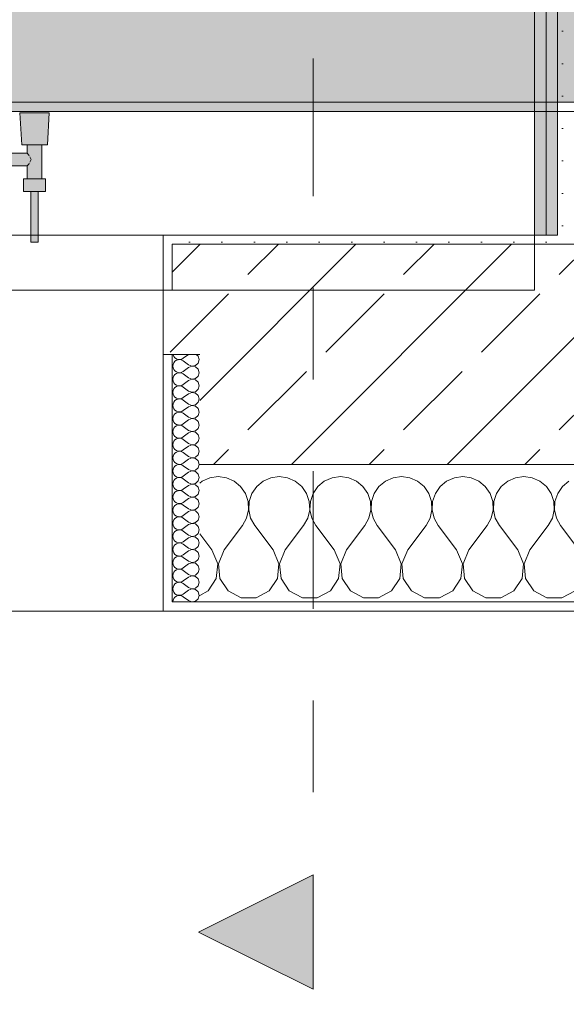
# Model space of a CAD drawing. Header units: metres. Extents: x -3.6 to 84.5, y -11 to 16.8.
# Tile 245 of 256: x 43 to 43.6, y -0.6 to 0.5. Entities that reach past the tile are written whole.
import ezdxf

# ---------------------------------------------------------------- set-up
doc = ezdxf.new("R2010")
doc.units = ezdxf.units.M
doc.header["$MEASUREMENT"] = 0
doc.linetypes.add('Schnittlinie', pattern=[0.3, 0.15, -0.075, 0, -0.075])
for name, color, linetype in [('154 - Bemaßung_ Beschriftung.Ausbau - Deckenspiegel', 7, 'Continuous'), ('203 - Marker.Schnitt - Ausbaudetail SA', 7, 'Continuous'), ('604 - Struktur.Wand Aussen', 7, 'Continuous'), ('607 - Struktur.Stütze', 7, 'Continuous'), ('608 - Struktur.Träger', 7, 'Continuous'), ('Neubau_606 - Struktur.Wand Innen Ausbau', 7, 'Continuous'), ('Neubau_653 - Abdeckung.TB Verkofferung', 7, 'Continuous'), ('Neubau_801 - HKLSE.Heizung_ Klima_ Lüftung', 7, 'Continuous')]:
    doc.layers.add(name, color=color, linetype=linetype)
doc.styles.add('ERSTELLTER_STIL_2', font='txt')
doc.dimstyles.new('ERSTELLTER_STIL__2', dxfattribs={"dimtxt": 0.1, "dimasz": 0.0532, "dimexe": 0.18, "dimexo": 0.0625, "dimgap": 0, "dimtad": 1, "dimtih": 1, "dimtoh": 1, "dimzin": 0, "dimdsep": 46, "dimtxsty": 'ERSTELLTER_STIL_2', "dimblk": 'ARROWHEAD_2', "dimblk1": 'ARROWHEAD_2', "dimblk2": 'ARROWHEAD_2', "dimcen": 0.09, "dimse1": 1, "dimse2": 1, "dimclrd": 7, "dimclre": 7, "dimclrt": 7, "dimazin": 0, "dimtfac": 1, "dimtdec": 4, "dimtmove": 0, "dimatfit": 3, "dimfxl": 1, "dimtolj": 1, "dimtzin": 0, "dimarcsym": 0})
pattern_1 = [(45, (0, 0), (-0.01767767, 0.01767767), [0, -0.025])]
pattern_2 = [(0, (0, 0), (0, 0.08660254), [0, -0.05]), (0, (0.025, 0.0433), (0, 0.08660254), [0, -0.05])]
pattern_3 = [(45, (0, 0), (-0.08485281, 0.08485281), []), (45, (-0.04243, 0.04243), (-0.08485281, 0.08485281), [0.09, -0.03])]

# ---------------------------------------------------------------- blocks, each defined once
blk = doc.blocks.new('*X98')
at = {"layer": '604 - Struktur.Wand Aussen', "color": 7, "linetype": 'Continuous', "lineweight": 5}
for p, q in [((43.1909, -0.0096), (43.1825, -0.0133)), ((43.2, -0.0083), (43.1909, -0.0096)), ((43.2091, -0.0096), (43.2, -0.0083)), ((43.2175, -0.0133), (43.2091, -0.0096)), ((43.2576, -0.0096), (43.2491, -0.0133)), ((43.2667, -0.0083), (43.2576, -0.0096)), ((43.2758, -0.0096), (43.2667, -0.0083)), ((43.2842, -0.0133), (43.2758, -0.0096)), ((43.3242, -0.0096), (43.3158, -0.0133)), ((43.3333, -0.0083), (43.3242, -0.0096)), ((43.3424, -0.0096), (43.3333, -0.0083)), ((43.3509, -0.0133), (43.3424, -0.0096)), ((43.3909, -0.0096), (43.3825, -0.0133)), ((43.4, -0.0083), (43.3909, -0.0096)), ((43.4091, -0.0096), (43.4, -0.0083)), ((43.4175, -0.0133), (43.4091, -0.0096)), ((43.4576, -0.0096), (43.4491, -0.0133)), ((43.4667, -0.0083), (43.4576, -0.0096)), ((43.4758, -0.0096), (43.4667, -0.0083)), ((43.4842, -0.0133), (43.4758, -0.0096)), ((43.5242, -0.0096), (43.5158, -0.0133)), ((43.5333, -0.0083), (43.5242, -0.0096)), ((43.5424, -0.0096), (43.5333, -0.0083)), ((43.5509, -0.0133), (43.5424, -0.0096)), ((43.1825, -0.0133), (43.18, -0.0154)), ((43.2246, -0.0192), (43.2175, -0.0133)), ((43.2298, -0.0268), (43.2246, -0.0192)), ((43.2421, -0.0192), (43.2369, -0.0268)), ((43.2491, -0.0133), (43.2421, -0.0192)), ((43.2913, -0.0192), (43.2842, -0.0133)), ((43.2965, -0.0268), (43.2913, -0.0192)), ((43.3087, -0.0192), (43.3035, -0.0268)), ((43.3158, -0.0133), (43.3087, -0.0192)), ((43.3579, -0.0192), (43.3509, -0.0133)), ((43.3631, -0.0268), (43.3579, -0.0192)), ((43.3754, -0.0192), (43.3702, -0.0268)), ((43.3825, -0.0133), (43.3754, -0.0192)), ((43.4246, -0.0192), (43.4175, -0.0133)), ((43.4298, -0.0268), (43.4246, -0.0192)), ((43.4421, -0.0192), (43.4369, -0.0268)), ((43.4491, -0.0133), (43.4421, -0.0192)), ((43.4913, -0.0192), (43.4842, -0.0133)), ((43.4965, -0.0268), (43.4913, -0.0192)), ((43.5087, -0.0192), (43.5035, -0.0268)), ((43.5158, -0.0133), (43.5087, -0.0192)), ((43.5579, -0.0192), (43.5509, -0.0133)), ((43.5631, -0.0268), (43.5579, -0.0192)), ((43.5754, -0.0192), (43.5702, -0.0268)), ((43.5825, -0.0133), (43.5754, -0.0192)), ((43.2328, -0.0355), (43.2298, -0.0268)), ((43.2369, -0.0268), (43.2339, -0.0355)), ((43.2994, -0.0355), (43.2965, -0.0268)), ((43.3035, -0.0268), (43.3006, -0.0355)), ((43.3661, -0.0355), (43.3631, -0.0268)), ((43.3702, -0.0268), (43.3672, -0.0355)), ((43.4328, -0.0355), (43.4298, -0.0268)), ((43.4369, -0.0268), (43.4339, -0.0355)), ((43.4994, -0.0355), (43.4965, -0.0268)), ((43.5035, -0.0268), (43.5006, -0.0355)), ((43.5661, -0.0355), (43.5631, -0.0268)), ((43.5702, -0.0268), (43.5672, -0.0355)), ((43.2332, -0.0447), (43.2328, -0.0355)), ((43.2339, -0.0355), (43.2335, -0.0447)), ((43.2999, -0.0447), (43.2994, -0.0355)), ((43.3006, -0.0355), (43.3001, -0.0447)), ((43.3665, -0.0447), (43.3661, -0.0355)), ((43.3672, -0.0355), (43.3668, -0.0447)), ((43.4332, -0.0447), (43.4328, -0.0355)), ((43.4339, -0.0355), (43.4335, -0.0447)), ((43.4999, -0.0447), (43.4994, -0.0355)), ((43.5006, -0.0355), (43.5001, -0.0447)), ((43.5665, -0.0447), (43.5661, -0.0355)), ((43.5672, -0.0355), (43.5668, -0.0447)), ((43.2267, -0.0617), (43.2311, -0.0536)), ((43.2311, -0.0536), (43.2332, -0.0447)), ((43.2335, -0.0447), (43.2355, -0.0536)), ((43.2355, -0.0536), (43.24, -0.0617)), ((43.2933, -0.0617), (43.2978, -0.0536)), ((43.2978, -0.0536), (43.2999, -0.0447)), ((43.3001, -0.0447), (43.3022, -0.0536)), ((43.3022, -0.0536), (43.3067, -0.0617)), ((43.36, -0.0617), (43.3645, -0.0536)), ((43.3645, -0.0536), (43.3665, -0.0447)), ((43.3668, -0.0447), (43.3689, -0.0536)), ((43.3689, -0.0536), (43.3733, -0.0617)), ((43.4267, -0.0617), (43.4311, -0.0536)), ((43.4311, -0.0536), (43.4332, -0.0447)), ((43.4335, -0.0447), (43.4355, -0.0536)), ((43.4355, -0.0536), (43.44, -0.0617)), ((43.4933, -0.0617), (43.4978, -0.0536)), ((43.4978, -0.0536), (43.4999, -0.0447)), ((43.5001, -0.0447), (43.5022, -0.0536)), ((43.5022, -0.0536), (43.5067, -0.0617)), ((43.56, -0.0617), (43.5645, -0.0536)), ((43.5645, -0.0536), (43.5665, -0.0447)), ((43.5668, -0.0447), (43.5689, -0.0536)), ((43.5689, -0.0536), (43.5733, -0.0617)), ((43.2067, -0.0883), (43.2267, -0.0617)), ((43.26, -0.0883), (43.24, -0.0617)), ((43.2733, -0.0883), (43.2933, -0.0617)), ((43.3267, -0.0883), (43.3067, -0.0617)), ((43.34, -0.0883), (43.36, -0.0617)), ((43.3933, -0.0883), (43.3733, -0.0617)), ((43.4067, -0.0883), (43.4267, -0.0617)), ((43.46, -0.0883), (43.44, -0.0617)), ((43.4733, -0.0883), (43.4933, -0.0617)), ((43.5267, -0.0883), (43.5067, -0.0617)), ((43.54, -0.0883), (43.56, -0.0617)), ((43.5933, -0.0883), (43.5733, -0.0617)), ((43.1933, -0.0883), (43.18, -0.0706)), ((43.1996, -0.1033), (43.1933, -0.0883)), ((43.2067, -0.0883), (43.2004, -0.1033)), ((43.2663, -0.1033), (43.26, -0.0883)), ((43.2733, -0.0883), (43.267, -0.1033)), ((43.333, -0.1033), (43.3267, -0.0883)), ((43.34, -0.0883), (43.3337, -0.1033)), ((43.3996, -0.1033), (43.3933, -0.0883)), ((43.4067, -0.0883), (43.4004, -0.1033)), ((43.4663, -0.1033), (43.46, -0.0883)), ((43.4733, -0.0883), (43.467, -0.1033)), ((43.533, -0.1033), (43.5267, -0.0883)), ((43.54, -0.0883), (43.5337, -0.1033)), ((43.1981, -0.1195), (43.1996, -0.1033)), ((43.2004, -0.1033), (43.2019, -0.1195)), ((43.2648, -0.1195), (43.2663, -0.1033)), ((43.267, -0.1033), (43.2686, -0.1195)), ((43.3314, -0.1195), (43.333, -0.1033)), ((43.3337, -0.1033), (43.3352, -0.1195)), ((43.3981, -0.1195), (43.3996, -0.1033)), ((43.4004, -0.1033), (43.4019, -0.1195)), ((43.4648, -0.1195), (43.4663, -0.1033)), ((43.467, -0.1033), (43.4686, -0.1195)), ((43.5314, -0.1195), (43.533, -0.1033)), ((43.5337, -0.1033), (43.5352, -0.1195)), ((43.1891, -0.133), (43.1981, -0.1195)), ((43.2019, -0.1195), (43.2109, -0.133)), ((43.2558, -0.133), (43.2648, -0.1195)), ((43.2686, -0.1195), (43.2776, -0.133)), ((43.3224, -0.133), (43.3314, -0.1195)), ((43.3352, -0.1195), (43.3442, -0.133)), ((43.3891, -0.133), (43.3981, -0.1195)), ((43.4019, -0.1195), (43.4109, -0.133)), ((43.4558, -0.133), (43.4648, -0.1195)), ((43.4686, -0.1195), (43.4776, -0.133)), ((43.5224, -0.133), (43.5314, -0.1195)), ((43.5352, -0.1195), (43.5442, -0.133)), ((43.18, -0.1379), (43.1891, -0.133)), ((43.2109, -0.133), (43.2252, -0.1407)), ((43.2415, -0.1407), (43.2558, -0.133)), ((43.2776, -0.133), (43.2919, -0.1407)), ((43.3081, -0.1407), (43.3224, -0.133)), ((43.3442, -0.133), (43.3585, -0.1407)), ((43.3748, -0.1407), (43.3891, -0.133)), ((43.4109, -0.133), (43.4252, -0.1407)), ((43.4415, -0.1407), (43.4558, -0.133)), ((43.4776, -0.133), (43.4919, -0.1407)), ((43.5081, -0.1407), (43.5224, -0.133)), ((43.5442, -0.133), (43.5585, -0.1407)), ((43.5748, -0.1407), (43.5891, -0.133)), ((43.2252, -0.1407), (43.2415, -0.1407)), ((43.2919, -0.1407), (43.3081, -0.1407)), ((43.3585, -0.1407), (43.3748, -0.1407)), ((43.4252, -0.1407), (43.4415, -0.1407)), ((43.4919, -0.1407), (43.5081, -0.1407)), ((43.5585, -0.1407), (43.5748, -0.1407))]:
    blk.add_line(p, q, dxfattribs=at)
blk = doc.blocks.new('*X106')
at = {"layer": '604 - Struktur.Wand Aussen', "color": 7, "linetype": 'Continuous', "lineweight": 5}
for p, q in [((43.1509, 0.125), (43.151, 0.1245)), ((43.151, 0.1245), (43.1518, 0.1227)), ((43.1518, 0.1227), (43.153, 0.1212)), ((43.153, 0.1212), (43.1547, 0.12)), ((43.1547, 0.1185), (43.153, 0.1174)), ((43.1547, 0.12), (43.1565, 0.1194)), ((43.1565, 0.1192), (43.1547, 0.1185)), ((43.1565, 0.1194), (43.1585, 0.1193)), ((43.1585, 0.1193), (43.1565, 0.1192)), ((43.1585, 0.1193), (43.1604, 0.1198)), ((43.1604, 0.1188), (43.1585, 0.1193)), ((43.1604, 0.1198), (43.1621, 0.1207)), ((43.1621, 0.1179), (43.1604, 0.1188)), ((43.1679, 0.125), (43.1621, 0.1207)), ((43.1782, 0.123), (43.1761, 0.125)), ((43.1793, 0.1193), (43.1782, 0.123)), ((43.1782, 0.1155), (43.1793, 0.1193)), ((43.151, 0.1141), (43.1507, 0.1121)), ((43.1507, 0.1121), (43.151, 0.1102)), ((43.1518, 0.1159), (43.151, 0.1141)), ((43.151, 0.1102), (43.1518, 0.1084)), ((43.153, 0.1174), (43.1518, 0.1159)), ((43.1518, 0.1084), (43.153, 0.1069)), ((43.1679, 0.1136), (43.1621, 0.1179)), ((43.1679, 0.1107), (43.1621, 0.1064)), ((43.1679, 0.1136), (43.1715, 0.1122)), ((43.1715, 0.1121), (43.1679, 0.1107)), ((43.1715, 0.1122), (43.1753, 0.1129)), ((43.1753, 0.1114), (43.1715, 0.1121)), ((43.1753, 0.1129), (43.1782, 0.1155)), ((43.1782, 0.1088), (43.1753, 0.1114)), ((43.1793, 0.105), (43.1782, 0.1088)), ((43.151, 0.0998), (43.1507, 0.0979)), ((43.1507, 0.0979), (43.151, 0.0959)), ((43.1518, 0.1016), (43.151, 0.0998)), ((43.153, 0.1031), (43.1518, 0.1016)), ((43.153, 0.1069), (43.1547, 0.1058)), ((43.1547, 0.1042), (43.153, 0.1031)), ((43.1547, 0.1058), (43.1565, 0.1051)), ((43.1565, 0.1049), (43.1547, 0.1042)), ((43.1565, 0.1051), (43.1585, 0.105)), ((43.1585, 0.105), (43.1565, 0.1049)), ((43.1585, 0.105), (43.1604, 0.1055)), ((43.1604, 0.1045), (43.1585, 0.105)), ((43.1604, 0.1055), (43.1621, 0.1064)), ((43.1621, 0.1036), (43.1604, 0.1045)), ((43.1679, 0.0993), (43.1621, 0.1036)), ((43.1679, 0.0993), (43.1715, 0.0979)), ((43.1715, 0.0978), (43.1679, 0.0964)), ((43.1715, 0.0979), (43.1753, 0.0986)), ((43.1753, 0.0971), (43.1715, 0.0978)), ((43.1753, 0.0986), (43.1782, 0.1012)), ((43.1782, 0.0945), (43.1753, 0.0971)), ((43.1782, 0.1012), (43.1793, 0.105)), ((43.151, 0.0959), (43.1518, 0.0941)), ((43.1518, 0.0873), (43.151, 0.0855)), ((43.1518, 0.0941), (43.153, 0.0926)), ((43.153, 0.0888), (43.1518, 0.0873)), ((43.153, 0.0926), (43.1547, 0.0915)), ((43.1547, 0.09), (43.153, 0.0888)), ((43.1547, 0.0915), (43.1565, 0.0908)), ((43.1565, 0.0906), (43.1547, 0.09)), ((43.1565, 0.0908), (43.1585, 0.0907)), ((43.1585, 0.0907), (43.1565, 0.0906)), ((43.1585, 0.0907), (43.1604, 0.0912)), ((43.1604, 0.0902), (43.1585, 0.0907)), ((43.1604, 0.0912), (43.1621, 0.0921)), ((43.1621, 0.0893), (43.1604, 0.0902)), ((43.1679, 0.0964), (43.1621, 0.0921)), ((43.1679, 0.085), (43.1621, 0.0893)), ((43.1753, 0.0843), (43.1782, 0.087)), ((43.1793, 0.0907), (43.1782, 0.0945)), ((43.1782, 0.087), (43.1793, 0.0907)), ((43.151, 0.0855), (43.1507, 0.0836)), ((43.1507, 0.0836), (43.151, 0.0816)), ((43.151, 0.0816), (43.1518, 0.0798)), ((43.1518, 0.0798), (43.153, 0.0783)), ((43.153, 0.0783), (43.1547, 0.0772)), ((43.1547, 0.0757), (43.153, 0.0746)), ((43.1547, 0.0772), (43.1565, 0.0766)), ((43.1565, 0.0763), (43.1547, 0.0757)), ((43.1565, 0.0766), (43.1585, 0.0765)), ((43.1585, 0.0764), (43.1565, 0.0763)), ((43.1585, 0.0765), (43.1604, 0.0769)), ((43.1604, 0.076), (43.1585, 0.0764)), ((43.1604, 0.0769), (43.1621, 0.0779)), ((43.1621, 0.075), (43.1604, 0.076)), ((43.1679, 0.0821), (43.1621, 0.0779)), ((43.1679, 0.085), (43.1715, 0.0836)), ((43.1715, 0.0835), (43.1679, 0.0821)), ((43.1715, 0.0836), (43.1753, 0.0843)), ((43.1753, 0.0828), (43.1715, 0.0835)), ((43.1782, 0.0802), (43.1753, 0.0828)), ((43.1793, 0.0764), (43.1782, 0.0802)), ((43.1782, 0.0727), (43.1793, 0.0764)), ((43.151, 0.0712), (43.1507, 0.0693)), ((43.1507, 0.0693), (43.151, 0.0673)), ((43.1518, 0.073), (43.151, 0.0712)), ((43.151, 0.0673), (43.1518, 0.0655)), ((43.153, 0.0746), (43.1518, 0.073)), ((43.1518, 0.0655), (43.153, 0.064)), ((43.1679, 0.0707), (43.1621, 0.075)), ((43.1679, 0.0679), (43.1621, 0.0636)), ((43.1679, 0.0707), (43.1715, 0.0693)), ((43.1715, 0.0693), (43.1679, 0.0679)), ((43.1715, 0.0693), (43.1753, 0.07)), ((43.1753, 0.0685), (43.1715, 0.0693)), ((43.1753, 0.07), (43.1782, 0.0727)), ((43.1782, 0.0659), (43.1753, 0.0685)), ((43.1793, 0.0621), (43.1782, 0.0659)), ((43.151, 0.057), (43.1507, 0.055)), ((43.1507, 0.055), (43.151, 0.053)), ((43.1518, 0.0588), (43.151, 0.057)), ((43.153, 0.0603), (43.1518, 0.0588)), ((43.153, 0.064), (43.1547, 0.0629)), ((43.1547, 0.0614), (43.153, 0.0603)), ((43.1547, 0.0629), (43.1565, 0.0623)), ((43.1565, 0.062), (43.1547, 0.0614)), ((43.1565, 0.0623), (43.1585, 0.0622)), ((43.1585, 0.0621), (43.1565, 0.062)), ((43.1585, 0.0622), (43.1604, 0.0626)), ((43.1604, 0.0617), (43.1585, 0.0621)), ((43.1604, 0.0626), (43.1621, 0.0636)), ((43.1621, 0.0607), (43.1604, 0.0617)), ((43.1679, 0.0564), (43.1621, 0.0607)), ((43.1679, 0.0564), (43.1715, 0.055)), ((43.1715, 0.055), (43.1679, 0.0536)), ((43.1715, 0.055), (43.1753, 0.0558)), ((43.1753, 0.0542), (43.1715, 0.055)), ((43.1753, 0.0558), (43.1782, 0.0584)), ((43.1782, 0.0516), (43.1753, 0.0542)), ((43.1782, 0.0584), (43.1793, 0.0621)), ((43.151, 0.053), (43.1518, 0.0512)), ((43.1518, 0.0445), (43.151, 0.0427)), ((43.1518, 0.0512), (43.153, 0.0497)), ((43.153, 0.046), (43.1518, 0.0445)), ((43.153, 0.0497), (43.1547, 0.0486)), ((43.1547, 0.0471), (43.153, 0.046)), ((43.1547, 0.0486), (43.1565, 0.048)), ((43.1565, 0.0477), (43.1547, 0.0471)), ((43.1565, 0.048), (43.1585, 0.0479)), ((43.1585, 0.0478), (43.1565, 0.0477)), ((43.1585, 0.0479), (43.1604, 0.0483)), ((43.1604, 0.0474), (43.1585, 0.0478)), ((43.1604, 0.0483), (43.1621, 0.0493)), ((43.1621, 0.0464), (43.1604, 0.0474)), ((43.1679, 0.0536), (43.1621, 0.0493)), ((43.1679, 0.0421), (43.1621, 0.0464)), ((43.1753, 0.0415), (43.1782, 0.0441)), ((43.1793, 0.0479), (43.1782, 0.0516)), ((43.1782, 0.0441), (43.1793, 0.0479)), ((43.151, 0.0427), (43.1507, 0.0407)), ((43.1507, 0.0407), (43.151, 0.0388)), ((43.151, 0.0388), (43.1518, 0.037)), ((43.1518, 0.037), (43.153, 0.0354)), ((43.153, 0.0354), (43.1547, 0.0343)), ((43.1547, 0.0328), (43.153, 0.0317)), ((43.1547, 0.0343), (43.1565, 0.0337)), ((43.1565, 0.0334), (43.1547, 0.0328)), ((43.1565, 0.0337), (43.1585, 0.0336)), ((43.1585, 0.0335), (43.1565, 0.0334)), ((43.1585, 0.0336), (43.1604, 0.034)), ((43.1604, 0.0331), (43.1585, 0.0335)), ((43.1604, 0.034), (43.1621, 0.035)), ((43.1621, 0.0321), (43.1604, 0.0331)), ((43.1679, 0.0393), (43.1621, 0.035)), ((43.1679, 0.0421), (43.1715, 0.0407)), ((43.1715, 0.0407), (43.1679, 0.0393)), ((43.1715, 0.0407), (43.1753, 0.0415)), ((43.1753, 0.04), (43.1715, 0.0407)), ((43.1782, 0.0373), (43.1753, 0.04)), ((43.1793, 0.0336), (43.1782, 0.0373)), ((43.1782, 0.0298), (43.1793, 0.0336)), ((43.151, 0.0284), (43.1507, 0.0264)), ((43.1507, 0.0264), (43.151, 0.0245)), ((43.1518, 0.0302), (43.151, 0.0284)), ((43.151, 0.0245), (43.1518, 0.0227)), ((43.153, 0.0317), (43.1518, 0.0302)), ((43.1518, 0.0227), (43.153, 0.0212)), ((43.1679, 0.0279), (43.1621, 0.0321)), ((43.1679, 0.025), (43.1621, 0.0207)), ((43.1679, 0.0279), (43.1715, 0.0265)), ((43.1715, 0.0264), (43.1679, 0.025)), ((43.1715, 0.0265), (43.1753, 0.0272)), ((43.1753, 0.0257), (43.1715, 0.0264)), ((43.1753, 0.0272), (43.1782, 0.0298)), ((43.1782, 0.023), (43.1753, 0.0257)), ((43.1793, 0.0193), (43.1782, 0.023)), ((43.151, 0.0141), (43.1507, 0.0121)), ((43.1507, 0.0121), (43.151, 0.0102)), ((43.1518, 0.0159), (43.151, 0.0141)), ((43.153, 0.0174), (43.1518, 0.0159)), ((43.153, 0.0212), (43.1547, 0.02)), ((43.1547, 0.0185), (43.153, 0.0174)), ((43.1547, 0.02), (43.1565, 0.0194)), ((43.1565, 0.0192), (43.1547, 0.0185)), ((43.1565, 0.0194), (43.1585, 0.0193)), ((43.1585, 0.0193), (43.1565, 0.0192)), ((43.1585, 0.0193), (43.1604, 0.0198)), ((43.1604, 0.0188), (43.1585, 0.0193)), ((43.1604, 0.0198), (43.1621, 0.0207)), ((43.1621, 0.0179), (43.1604, 0.0188)), ((43.1679, 0.0136), (43.1621, 0.0179)), ((43.1679, 0.0136), (43.1715, 0.0122)), ((43.1715, 0.0121), (43.1679, 0.0107)), ((43.1715, 0.0122), (43.1753, 0.0129)), ((43.1753, 0.0114), (43.1715, 0.0121)), ((43.1753, 0.0129), (43.1782, 0.0155)), ((43.1782, 0.0088), (43.1753, 0.0114)), ((43.1782, 0.0155), (43.1793, 0.0193)), ((43.151, 0.0102), (43.1518, 0.0084)), ((43.1518, 0.0016), (43.151, -0.0002)), ((43.1518, 0.0084), (43.153, 0.0069)), ((43.153, 0.0031), (43.1518, 0.0016)), ((43.153, 0.0069), (43.1547, 0.0058)), ((43.1547, 0.0042), (43.153, 0.0031)), ((43.1547, 0.0058), (43.1565, 0.0051)), ((43.1565, 0.0049), (43.1547, 0.0042)), ((43.1565, 0.0051), (43.1585, 0.005)), ((43.1585, 0.005), (43.1565, 0.0049)), ((43.1585, 0.005), (43.1604, 0.0055)), ((43.1604, 0.0045), (43.1585, 0.005)), ((43.1604, 0.0055), (43.1621, 0.0064)), ((43.1621, 0.0036), (43.1604, 0.0045)), ((43.1679, 0.0107), (43.1621, 0.0064)), ((43.1679, -0.0007), (43.1621, 0.0036)), ((43.1753, -0.0014), (43.1782, 0.0012)), ((43.1793, 0.005), (43.1782, 0.0088)), ((43.1782, 0.0012), (43.1793, 0.005)), ((43.151, -0.0002), (43.1507, -0.0021)), ((43.1507, -0.0021), (43.151, -0.0041)), ((43.151, -0.0041), (43.1518, -0.0059)), ((43.1518, -0.0059), (43.153, -0.0074)), ((43.153, -0.0074), (43.1547, -0.0085)), ((43.1547, -0.01), (43.153, -0.0112)), ((43.1547, -0.0085), (43.1565, -0.0092)), ((43.1565, -0.0094), (43.1547, -0.01)), ((43.1565, -0.0092), (43.1585, -0.0093)), ((43.1585, -0.0093), (43.1565, -0.0094)), ((43.1585, -0.0093), (43.1604, -0.0088)), ((43.1604, -0.0098), (43.1585, -0.0093)), ((43.1604, -0.0088), (43.1621, -0.0079)), ((43.1621, -0.0107), (43.1604, -0.0098)), ((43.1679, -0.0036), (43.1621, -0.0079)), ((43.1679, -0.015), (43.1621, -0.0107)), ((43.1679, -0.0007), (43.1715, -0.0021)), ((43.1715, -0.0022), (43.1679, -0.0036)), ((43.1715, -0.0021), (43.1753, -0.0014)), ((43.1753, -0.0029), (43.1715, -0.0022)), ((43.1782, -0.0055), (43.1753, -0.0029)), ((43.1793, -0.0093), (43.1782, -0.0055)), ((43.1782, -0.013), (43.1793, -0.0093)), ((43.151, -0.0145), (43.1507, -0.0164)), ((43.1507, -0.0164), (43.151, -0.0184)), ((43.1518, -0.0127), (43.151, -0.0145)), ((43.151, -0.0184), (43.1518, -0.0202)), ((43.153, -0.0112), (43.1518, -0.0127)), ((43.1518, -0.0202), (43.153, -0.0217)), ((43.1679, -0.0179), (43.1621, -0.0221)), ((43.1679, -0.015), (43.1715, -0.0164)), ((43.1715, -0.0165), (43.1679, -0.0179)), ((43.1715, -0.0164), (43.1753, -0.0157)), ((43.1753, -0.0172), (43.1715, -0.0165)), ((43.1753, -0.0157), (43.1782, -0.013)), ((43.1782, -0.0198), (43.1753, -0.0172)), ((43.1793, -0.0236), (43.1782, -0.0198)), ((43.151, -0.0288), (43.1507, -0.0307)), ((43.1507, -0.0307), (43.151, -0.0327)), ((43.1518, -0.027), (43.151, -0.0288)), ((43.153, -0.0254), (43.1518, -0.027)), ((43.153, -0.0217), (43.1547, -0.0228)), ((43.1547, -0.0243), (43.153, -0.0254)), ((43.1547, -0.0228), (43.1565, -0.0234)), ((43.1565, -0.0237), (43.1547, -0.0243)), ((43.1565, -0.0234), (43.1585, -0.0235)), ((43.1585, -0.0236), (43.1565, -0.0237)), ((43.1585, -0.0235), (43.1604, -0.0231)), ((43.1604, -0.024), (43.1585, -0.0236)), ((43.1604, -0.0231), (43.1621, -0.0221)), ((43.1621, -0.025), (43.1604, -0.024)), ((43.1679, -0.0293), (43.1621, -0.025)), ((43.1679, -0.0321), (43.1621, -0.0364)), ((43.1679, -0.0293), (43.1715, -0.0307)), ((43.1715, -0.0307), (43.1679, -0.0321)), ((43.1715, -0.0307), (43.1753, -0.03)), ((43.1753, -0.0315), (43.1715, -0.0307)), ((43.1753, -0.03), (43.1782, -0.0273)), ((43.1782, -0.0341), (43.1753, -0.0315)), ((43.1782, -0.0273), (43.1793, -0.0236)), ((43.151, -0.0327), (43.1518, -0.0345)), ((43.1518, -0.0412), (43.151, -0.043)), ((43.1518, -0.0345), (43.153, -0.036)), ((43.153, -0.0397), (43.1518, -0.0412)), ((43.153, -0.036), (43.1547, -0.0371)), ((43.1547, -0.0386), (43.153, -0.0397)), ((43.1547, -0.0371), (43.1565, -0.0377)), ((43.1565, -0.038), (43.1547, -0.0386)), ((43.1565, -0.0377), (43.1585, -0.0378)), ((43.1585, -0.0379), (43.1565, -0.038)), ((43.1585, -0.0378), (43.1604, -0.0374)), ((43.1604, -0.0383), (43.1585, -0.0379)), ((43.1604, -0.0374), (43.1621, -0.0364)), ((43.1621, -0.0393), (43.1604, -0.0383)), ((43.1679, -0.0436), (43.1621, -0.0393)), ((43.1753, -0.0442), (43.1782, -0.0416)), ((43.1793, -0.0379), (43.1782, -0.0341)), ((43.1782, -0.0416), (43.1793, -0.0379)), ((43.151, -0.043), (43.1507, -0.045)), ((43.1507, -0.045), (43.151, -0.047)), ((43.151, -0.047), (43.1518, -0.0488)), ((43.1518, -0.0488), (43.153, -0.0503)), ((43.153, -0.0503), (43.1547, -0.0514)), ((43.1547, -0.0529), (43.153, -0.054)), ((43.1547, -0.0514), (43.1565, -0.052)), ((43.1565, -0.0523), (43.1547, -0.0529)), ((43.1565, -0.052), (43.1585, -0.0521)), ((43.1585, -0.0522), (43.1565, -0.0523)), ((43.1585, -0.0521), (43.1604, -0.0517)), ((43.1604, -0.0526), (43.1585, -0.0522)), ((43.1604, -0.0517), (43.1621, -0.0507)), ((43.1621, -0.0536), (43.1604, -0.0526)), ((43.1679, -0.0464), (43.1621, -0.0507)), ((43.1679, -0.0579), (43.1621, -0.0536)), ((43.1679, -0.0436), (43.1715, -0.045)), ((43.1715, -0.045), (43.1679, -0.0464)), ((43.1715, -0.045), (43.1753, -0.0442)), ((43.1753, -0.0458), (43.1715, -0.045)), ((43.1782, -0.0484), (43.1753, -0.0458)), ((43.1793, -0.0521), (43.1782, -0.0484)), ((43.1782, -0.0559), (43.1793, -0.0521)), ((43.151, -0.0573), (43.1507, -0.0593)), ((43.1507, -0.0593), (43.151, -0.0612)), ((43.1518, -0.0555), (43.151, -0.0573)), ((43.151, -0.0612), (43.1518, -0.063)), ((43.153, -0.054), (43.1518, -0.0555)), ((43.1518, -0.063), (43.153, -0.0646)), ((43.1679, -0.0607), (43.1621, -0.065)), ((43.1679, -0.0579), (43.1715, -0.0593)), ((43.1715, -0.0593), (43.1679, -0.0607)), ((43.1715, -0.0593), (43.1753, -0.0585)), ((43.1753, -0.06), (43.1715, -0.0593)), ((43.1753, -0.0585), (43.1782, -0.0559)), ((43.1782, -0.0627), (43.1753, -0.06)), ((43.1793, -0.0664), (43.1782, -0.0627)), ((43.151, -0.0716), (43.1507, -0.0736)), ((43.1507, -0.0736), (43.151, -0.0755)), ((43.1518, -0.0698), (43.151, -0.0716)), ((43.153, -0.0683), (43.1518, -0.0698)), ((43.153, -0.0646), (43.1547, -0.0657)), ((43.1547, -0.0672), (43.153, -0.0683)), ((43.1547, -0.0657), (43.1565, -0.0663)), ((43.1565, -0.0666), (43.1547, -0.0672)), ((43.1565, -0.0663), (43.1585, -0.0664)), ((43.1585, -0.0665), (43.1565, -0.0666)), ((43.1585, -0.0664), (43.1604, -0.066)), ((43.1604, -0.0669), (43.1585, -0.0665)), ((43.1604, -0.066), (43.1621, -0.065)), ((43.1621, -0.0679), (43.1604, -0.0669)), ((43.1679, -0.0721), (43.1621, -0.0679)), ((43.1679, -0.075), (43.1621, -0.0793)), ((43.1679, -0.0721), (43.1715, -0.0735)), ((43.1715, -0.0736), (43.1679, -0.075)), ((43.1715, -0.0735), (43.1753, -0.0728)), ((43.1753, -0.0743), (43.1715, -0.0736)), ((43.1753, -0.0728), (43.1782, -0.0702)), ((43.1782, -0.077), (43.1753, -0.0743)), ((43.1782, -0.0702), (43.1793, -0.0664)), ((43.151, -0.0859), (43.1507, -0.0879)), ((43.151, -0.0755), (43.1518, -0.0773)), ((43.1518, -0.0841), (43.151, -0.0859)), ((43.1518, -0.0773), (43.153, -0.0788)), ((43.153, -0.0826), (43.1518, -0.0841)), ((43.153, -0.0788), (43.1547, -0.08)), ((43.1547, -0.0815), (43.153, -0.0826)), ((43.1547, -0.08), (43.1565, -0.0806)), ((43.1565, -0.0808), (43.1547, -0.0815)), ((43.1565, -0.0806), (43.1585, -0.0807)), ((43.1585, -0.0807), (43.1565, -0.0808)), ((43.1585, -0.0807), (43.1604, -0.0802)), ((43.1604, -0.0812), (43.1585, -0.0807)), ((43.1604, -0.0802), (43.1621, -0.0793)), ((43.1621, -0.0821), (43.1604, -0.0812)), ((43.1679, -0.0864), (43.1621, -0.0821)), ((43.1753, -0.0871), (43.1782, -0.0845)), ((43.1793, -0.0807), (43.1782, -0.077)), ((43.1782, -0.0845), (43.1793, -0.0807)), ((43.1507, -0.0879), (43.151, -0.0898)), ((43.151, -0.0898), (43.1518, -0.0916)), ((43.1518, -0.0916), (43.153, -0.0931)), ((43.153, -0.0931), (43.1547, -0.0942)), ((43.1547, -0.0958), (43.153, -0.0969)), ((43.1547, -0.0942), (43.1565, -0.0949)), ((43.1565, -0.0951), (43.1547, -0.0958)), ((43.1565, -0.0949), (43.1585, -0.095)), ((43.1585, -0.095), (43.1565, -0.0951)), ((43.1585, -0.095), (43.1604, -0.0945)), ((43.1604, -0.0955), (43.1585, -0.095)), ((43.1604, -0.0945), (43.1621, -0.0936)), ((43.1621, -0.0964), (43.1604, -0.0955)), ((43.1679, -0.0893), (43.1621, -0.0936)), ((43.1679, -0.1007), (43.1621, -0.0964)), ((43.1679, -0.0864), (43.1715, -0.0878)), ((43.1715, -0.0879), (43.1679, -0.0893)), ((43.1715, -0.0878), (43.1753, -0.0871)), ((43.1753, -0.0886), (43.1715, -0.0879)), ((43.1782, -0.0912), (43.1753, -0.0886)), ((43.1793, -0.095), (43.1782, -0.0912)), ((43.1782, -0.0988), (43.1793, -0.095)), ((43.151, -0.1002), (43.1507, -0.1021)), ((43.1507, -0.1021), (43.151, -0.1041)), ((43.1518, -0.0984), (43.151, -0.1002)), ((43.151, -0.1041), (43.1518, -0.1059)), ((43.153, -0.0969), (43.1518, -0.0984)), ((43.1518, -0.1059), (43.153, -0.1074)), ((43.1679, -0.1036), (43.1621, -0.1079)), ((43.1679, -0.1007), (43.1715, -0.1021)), ((43.1715, -0.1022), (43.1679, -0.1036)), ((43.1715, -0.1021), (43.1753, -0.1014)), ((43.1753, -0.1029), (43.1715, -0.1022)), ((43.1753, -0.1014), (43.1782, -0.0988)), ((43.1782, -0.1055), (43.1753, -0.1029)), ((43.1793, -0.1093), (43.1782, -0.1055)), ((43.151, -0.1145), (43.1507, -0.1164)), ((43.1507, -0.1164), (43.151, -0.1184)), ((43.1518, -0.1127), (43.151, -0.1145)), ((43.153, -0.1112), (43.1518, -0.1127)), ((43.153, -0.1074), (43.1547, -0.1085)), ((43.1547, -0.11), (43.153, -0.1112)), ((43.1547, -0.1085), (43.1565, -0.1092)), ((43.1565, -0.1094), (43.1547, -0.11)), ((43.1565, -0.1092), (43.1585, -0.1093)), ((43.1585, -0.1093), (43.1565, -0.1094)), ((43.1585, -0.1093), (43.1604, -0.1088)), ((43.1604, -0.1098), (43.1585, -0.1093)), ((43.1604, -0.1088), (43.1621, -0.1079)), ((43.1621, -0.1107), (43.1604, -0.1098)), ((43.1679, -0.115), (43.1621, -0.1107)), ((43.1679, -0.1179), (43.1621, -0.1221)), ((43.1679, -0.115), (43.1715, -0.1164)), ((43.1715, -0.1165), (43.1679, -0.1179)), ((43.1715, -0.1164), (43.1753, -0.1157)), ((43.1753, -0.1172), (43.1715, -0.1165)), ((43.1753, -0.1157), (43.1782, -0.113)), ((43.1782, -0.1198), (43.1753, -0.1172)), ((43.1782, -0.113), (43.1793, -0.1093)), ((43.151, -0.1288), (43.1507, -0.1307)), ((43.151, -0.1184), (43.1518, -0.1202)), ((43.1518, -0.127), (43.151, -0.1288)), ((43.1518, -0.1202), (43.153, -0.1217)), ((43.153, -0.1254), (43.1518, -0.127)), ((43.153, -0.1217), (43.1547, -0.1228)), ((43.1547, -0.1243), (43.153, -0.1254)), ((43.1547, -0.1228), (43.1565, -0.1234)), ((43.1565, -0.1237), (43.1547, -0.1243)), ((43.1565, -0.1234), (43.1585, -0.1235)), ((43.1585, -0.1236), (43.1565, -0.1237)), ((43.1585, -0.1235), (43.1604, -0.1231)), ((43.1604, -0.124), (43.1585, -0.1236)), ((43.1604, -0.1231), (43.1621, -0.1221)), ((43.1621, -0.125), (43.1604, -0.124)), ((43.1679, -0.1293), (43.1621, -0.125)), ((43.1753, -0.13), (43.1782, -0.1273)), ((43.1793, -0.1236), (43.1782, -0.1198)), ((43.1782, -0.1273), (43.1793, -0.1236)), ((43.1507, -0.1307), (43.151, -0.1327)), ((43.151, -0.1327), (43.1518, -0.1345)), ((43.1518, -0.1345), (43.153, -0.136)), ((43.153, -0.136), (43.1547, -0.1371)), ((43.1547, -0.1386), (43.153, -0.1397)), ((43.1547, -0.1371), (43.1565, -0.1377)), ((43.1565, -0.138), (43.1547, -0.1386)), ((43.1565, -0.1377), (43.1585, -0.1378)), ((43.1585, -0.1379), (43.1565, -0.138)), ((43.1585, -0.1378), (43.1604, -0.1374)), ((43.1604, -0.1383), (43.1585, -0.1379)), ((43.1604, -0.1374), (43.1621, -0.1364)), ((43.1621, -0.1393), (43.1604, -0.1383)), ((43.1679, -0.1321), (43.1621, -0.1364)), ((43.1679, -0.1436), (43.1621, -0.1393)), ((43.1679, -0.1293), (43.1715, -0.1307)), ((43.1715, -0.1307), (43.1679, -0.1321)), ((43.1715, -0.1307), (43.1753, -0.13)), ((43.1753, -0.1315), (43.1715, -0.1307)), ((43.1782, -0.1341), (43.1753, -0.1315)), ((43.1793, -0.1379), (43.1782, -0.1341)), ((43.1782, -0.1416), (43.1793, -0.1379)), ((43.151, -0.143), (43.1507, -0.145)), ((43.1518, -0.1412), (43.151, -0.143)), ((43.153, -0.1397), (43.1518, -0.1412)), ((43.1679, -0.1436), (43.1715, -0.145)), ((43.1715, -0.145), (43.1753, -0.1442)), ((43.1753, -0.1442), (43.1782, -0.1416))]:
    blk.add_line(p, q, dxfattribs=at)
blk = doc.blocks.new('*D187')
at = {"layer": '154 - Bemaßung_ Beschriftung.Ausbau - Deckenspiegel', "color": 7, "linetype": 'Continuous', "lineweight": 5}
for p, q in [((42.575, -0.9039), (42.575, -0.7989)), ((43.175, -0.9039), (43.175, -0.7989)), ((42.5952, -0.8164), (42.5548, -0.8864)), ((43.1952, -0.8164), (43.1548, -0.8864)), ((42.575, -0.8514), (43.175, -0.8514))]:
    blk.add_line(p, q, dxfattribs=at)
at = {"layer": '154 - Bemaßung_ Beschriftung.Ausbau - Deckenspiegel', "color": 7, "lineweight": 5, "insert": (42.7991, -0.8314), "char_height": 0.1, "attachment_point": 7, "style": 'ERSTELLTER_STIL_2'}
blk.add_mtext('\\A1;{\\pql;\\fArial|b0|i0|c0|p38;60}', dxfattribs=at)
blk = doc.blocks.new('ARROWHEAD_2')
at = {"color": 0, "linetype": 'Continuous', "lineweight": 0}
for p, q in [((-0.378, -0.655), (0.378, 0.655)), ((0, 0), (-1, 0))]:
    blk.add_line(p, q, dxfattribs=at)
blk = doc.blocks.new('*D188')
at = {"layer": '154 - Bemaßung_ Beschriftung.Ausbau - Deckenspiegel', "color": 7, "linetype": 'Continuous', "lineweight": 5}
for p, q in [((43.175, -0.9039), (43.175, -0.7989)), ((43.545, -0.9039), (43.545, -0.7989)), ((43.1952, -0.8164), (43.1548, -0.8864)), ((43.5248, -0.8864), (43.5652, -0.8164)), ((43.175, -0.8514), (43.545, -0.8514)), ((43.545, -0.8514), (43.5792, -0.8514))]:
    blk.add_line(p, q, dxfattribs=at)
at = {"layer": '154 - Bemaßung_ Beschriftung.Ausbau - Deckenspiegel', "color": 7, "lineweight": 5, "insert": (43.2841, -0.8314), "char_height": 0.1, "attachment_point": 7, "style": 'ERSTELLTER_STIL_2'}
blk.add_mtext('\\A1;{\\pql;\\fArial|b0|i0|c0|p38;37}', dxfattribs=at)
blk = doc.blocks.new('*D351')
at = {"layer": '154 - Bemaßung_ Beschriftung.Ausbau - Deckenspiegel', "color": 7, "linetype": 'Continuous', "lineweight": 5}
for p, q in [((41.975, -1.1039), (41.975, -0.9989)), ((43.175, -1.1039), (43.175, -0.9989)), ((41.9952, -1.0164), (41.9548, -1.0864)), ((43.1952, -1.0164), (43.1548, -1.0864)), ((41.975, -1.0514), (43.175, -1.0514))]:
    blk.add_line(p, q, dxfattribs=at)
at = {"layer": '154 - Bemaßung_ Beschriftung.Ausbau - Deckenspiegel', "color": 7, "lineweight": 5, "insert": (42.4419, -1.0314), "char_height": 0.1, "attachment_point": 7, "style": 'ERSTELLTER_STIL_2'}
blk.add_mtext('\\A1;{\\pql;\\fArial|b0|i0|c0|p38;1,20}', dxfattribs=at)
blk = doc.blocks.new('*D352')
at = {"layer": '154 - Bemaßung_ Beschriftung.Ausbau - Deckenspiegel', "color": 7, "linetype": 'Continuous', "lineweight": 5}
for p, q in [((43.175, -1.1039), (43.175, -0.9989)), ((43.545, -1.1039), (43.545, -0.9989)), ((43.1952, -1.0164), (43.1548, -1.0864)), ((43.5248, -1.0864), (43.5652, -1.0164)), ((43.175, -1.0514), (43.545, -1.0514)), ((43.545, -1.0514), (43.5792, -1.0514))]:
    blk.add_line(p, q, dxfattribs=at)
at = {"layer": '154 - Bemaßung_ Beschriftung.Ausbau - Deckenspiegel', "color": 7, "lineweight": 5, "insert": (43.2841, -1.0314), "char_height": 0.1, "attachment_point": 7, "style": 'ERSTELLTER_STIL_2'}
blk.add_mtext('\\A1;{\\pql;\\fArial|b0|i0|c0|p38;37}', dxfattribs=at)

msp = doc.modelspace()

# ---------------------------------------------------------------- hatches: boundary and pattern name
at = {"layer": '203 - Marker.Schnitt - Ausbaudetail SA', "linetype": 'Continuous', "lineweight": 0, "true_color": 0x000000}
msp.add_hatch(color=18, dxfattribs=at).paths.add_polyline_path([(43.3036, -0.5675), (43.3036, -0.4425), (43.1786, -0.505)])
at = {"layer": '604 - Struktur.Wand Aussen', "linetype": 'Continuous', "lineweight": 0, "true_color": 0x000000}
h = msp.add_hatch(dxfattribs=at)
h.set_pattern_fill('Gips_0001', color=18, style=0, pattern_type=2)
h.set_pattern_definition(pattern_1)
h.paths.add_polyline_path([(43.14, 0.255), (43.14, 0.195), (43.15, 0.195), (43.15, 0.255)])
h = msp.add_hatch(dxfattribs=at)
h.set_pattern_fill('Gips_0001', color=18, style=0, pattern_type=2)
h.set_pattern_definition(pattern_1)
h.paths.add_polyline_path([(43.15, 0.255), (43.15, 0.245), (43.57, 0.245), (43.57, 0.255)])
h = msp.add_hatch(dxfattribs=at)
h.set_pattern_fill('Beton__Stahlbeton_0001', color=18, style=0, pattern_type=2)
h.set_pattern_definition(pattern_3)
h.paths.add_polyline_path([(43.14, 0.195), (43.14, 0.125), (43.15, 0.125), (43.18, 0.125), (43.18, 0.005), (43.99, 0.005), (43.99, 0.245), (43.15, 0.245), (43.15, 0.195)])
h = msp.add_hatch(dxfattribs=at)
h.set_pattern_fill('Verputz_0001', color=18, style=0, pattern_type=2)
h.set_pattern_definition(pattern_2)
h.paths.add_polyline_path([(43.15, 0.125), (43.14, 0.125), (43.14, -0.155), (43.15, -0.155)])
h = msp.add_hatch(dxfattribs=at)
h.set_pattern_fill('Verputz_0001', color=18, style=0, pattern_type=2)
h.set_pattern_definition(pattern_2)
h.paths.add_polyline_path([(43.15, -0.155), (43.99, -0.155), (43.99, -0.145), (43.15, -0.145)])
at = {"layer": '607 - Struktur.Stütze', "linetype": 'Continuous', "lineweight": 0, "true_color": 0x000000}
h = msp.add_hatch(dxfattribs=at)
h.set_pattern_fill('Gips_0001', color=18, style=0, pattern_type=2)
h.set_pattern_definition(pattern_1)
h.paths.add_polyline_path([(43.57, 0.71), (43.57, 0.255), (43.58, 0.255), (43.58, 0.7), (43.88, 0.7), (43.88, 0.255), (43.89, 0.255), (43.89, 0.71)])
h = msp.add_hatch(dxfattribs=at)
h.set_pattern_fill('Gips_0001', color=18, style=0, pattern_type=2)
h.set_pattern_definition(pattern_1)
h.paths.add_polyline_path([(43.57, 0.255), (43.57, 0.245), (43.89, 0.245), (43.89, 0.255), (43.88, 0.255), (43.88, 0.25), (43.58, 0.25), (43.58, 0.255)])
at = {"layer": '608 - Struktur.Träger', "linetype": 'Continuous', "lineweight": 0, "true_color": 0x000000}
h = msp.add_hatch(dxfattribs=at)
h.set_pattern_fill('Beton__Stahlbeton_0001', color=18, style=0, pattern_type=2)
h.set_pattern_definition(pattern_3)
h.paths.add_polyline_path([(0.69, 0.7), (0.38, 0.7), (0.38, 0.4), (0.69, 0.4), (3.97, 0.4), (4.29, 0.4), (7.57, 0.4), (7.89, 0.4), (11.17, 0.4), (11.49, 0.4), (14.77, 0.4), (15.09, 0.4), (18.37, 0.4), (18.69, 0.4), (21.97, 0.4), (22.29, 0.4), (25.57, 0.4), (25.89, 0.4), (29.17, 0.4), (29.49, 0.4), (32.77, 0.4), (33.09, 0.4), (36.37, 0.4), (36.69, 0.4), (39.97, 0.4), (40.29, 0.4), (43.57, 0.4), (43.89, 0.4), (47.17, 0.4), (47.49, 0.4), (50.77, 0.4), (51.09, 0.4), (54.37, 0.4), (54.69, 0.4), (57.97, 0.4), (58.29, 0.4), (61.57, 0.4), (61.88, 0.4), (61.88, 0.7), (61.57, 0.7), (58.29, 0.7), (57.97, 0.7), (54.69, 0.7), (54.37, 0.7), (51.09, 0.7), (50.77, 0.7), (47.49, 0.7), (47.17, 0.7), (43.89, 0.7), (43.57, 0.7), (40.29, 0.7), (39.9, 0.7), (36.69, 0.7), (36.37, 0.7), (33.09, 0.7), (32.77, 0.7), (29.49, 0.7), (29.17, 0.7), (25.89, 0.7), (25.57, 0.7), (22.29, 0.7), (21.97, 0.7), (18.69, 0.7), (18.37, 0.7), (15.09, 0.7), (14.77, 0.7), (11.49, 0.7), (11.17, 0.7), (7.89, 0.7), (7.57, 0.7), (4.29, 0.7), (3.97, 0.7)])
h = msp.add_hatch(dxfattribs=at)
h.set_pattern_fill('Gips_0001', color=18, style=0, pattern_type=2)
h.set_pattern_definition(pattern_1)
h.paths.add_polyline_path([(40.29, 0.39), (43.57, 0.39), (43.57, 0.4), (40.29, 0.4)])
at = {"layer": 'Neubau_606 - Struktur.Wand Innen Ausbau', "linetype": 'Continuous', "lineweight": 0, "true_color": 0x000000}
h = msp.add_hatch(dxfattribs=at)
h.set_pattern_fill('Gips_0001', color=18, style=0, pattern_type=2)
h.set_pattern_definition(pattern_1)
h.paths.add_polyline_path([(43.545, 4.0475), (43.545, 0.255), (43.5575, 0.255), (43.5575, 4.0475)])
h = msp.add_hatch(dxfattribs=at)
h.set_pattern_fill('Gips_0001', color=18, style=0, pattern_type=2)
h.set_pattern_definition(pattern_1)
h.paths.add_polyline_path([(43.57, 4.035), (43.5575, 4.035), (43.5575, 0.255), (43.57, 0.255)])
at = {"layer": 'Neubau_801 - HKLSE.Heizung_ Klima_ Lüftung', "linetype": 'Continuous', "lineweight": 0, "true_color": 0x3a3a3a}
msp.add_hatch(color=250, dxfattribs=at).paths.add_polyline_path([(42.94, 0.3522), (42.94, 0.3228), (42.95, 0.3228), (42.95, 0.3295), (42.96, 0.3295), (42.96, 0.3245), (42.975, 0.3245), (42.975, 0.3305), (42.992, 0.3305), (42.992, 0.3165), (42.988, 0.3165), (42.988, 0.3025), (42.996, 0.3025), (42.996, 0.2475), (43.004, 0.2475), (43.004, 0.3025), (43.012, 0.3025), (43.012, 0.3165), (43.008, 0.3165), (43.008, 0.3535), (43.014, 0.3535), (43.016, 0.3885), (42.984, 0.3885), (42.986, 0.3535), (42.992, 0.3535), (42.992, 0.3445), (42.975, 0.3445), (42.975, 0.3505), (42.96, 0.3505), (42.96, 0.3455), (42.95, 0.3455), (42.95, 0.3522)])

# ---------------------------------------------------------------- linework, layer by layer
at = {"layer": '203 - Marker.Schnitt - Ausbaudetail SA', "color": 7, "linetype": 'Schnittlinie', "lineweight": 13}
msp.add_line((43.3036, 6.2975), (43.3036, -0.4425), dxfattribs=at)
at = {"layer": '203 - Marker.Schnitt - Ausbaudetail SA', "color": 7, "linetype": 'Continuous', "lineweight": 13, "flags": 128}
msp.add_lwpolyline([(43.3036, -0.5675), (43.3036, -0.4425), (43.1786, -0.505)], close=True, dxfattribs=at)
at = {"layer": '604 - Struktur.Wand Aussen', "color": 7, "linetype": 'Continuous', "lineweight": 13}
for p, q in [((43.14, 0.255), (41.94, 0.255)), ((43.99, 0.245), (43.15, 0.245)), ((43.15, 0.245), (43.15, 0.195)), ((43.14, 0.125), (43.14, 0.195)), ((43.18, 0.005), (43.99, 0.005)), ((41.94, -0.155), (43.14, -0.155))]:
    msp.add_line(p, q, dxfattribs=at)
at = {"layer": '604 - Struktur.Wand Aussen', "color": 7, "linetype": 'Continuous', "lineweight": 5}
for p, q in [((43.14, 0.245), (43.14, 0.255)), ((43.15, 0.255), (43.14, 0.255)), ((43.14, 0.195), (43.14, 0.245)), ((43.15, 0.195), (43.14, 0.195)), ((43.14, 0.005), (43.14, 0.125)), ((43.15, 0.125), (43.14, 0.125)), ((43.18, 0.125), (43.15, 0.125)), ((43.15, 0.125), (43.15, -0.145)), ((43.15, -0.145), (43.15, 0.125)), ((43.14, -0.005), (43.14, 0.005)), ((43.14, -0.145), (43.14, -0.005)), ((43.14, -0.155), (43.14, -0.145)), ((43.18, -0.145), (43.15, -0.145)), ((43.18, -0.145), (43.99, -0.145)), ((43.15, -0.155), (43.14, -0.155))]:
    msp.add_line(p, q, dxfattribs=at)
at = {"layer": '604 - Struktur.Wand Aussen', "color": 7, "linetype": 'Continuous', "lineweight": 5, "flags": 128}
for points in [[(43.57, 0.255), (43.15, 0.255)], [(43.15, -0.155), (43.99, -0.155)]]:
    msp.add_lwpolyline(points, dxfattribs=at)
at = {"layer": '607 - Struktur.Stütze', "color": 7, "linetype": 'Continuous', "lineweight": 5, "flags": 128}
msp.add_lwpolyline([(43.89, 0.255), (43.89, 0.71), (43.57, 0.71), (43.57, 0.255)], dxfattribs=at)
at = {"layer": '608 - Struktur.Träger', "color": 7, "linetype": 'Continuous', "lineweight": 5}
for p, q in [((43.57, 0.4), (43.57, 0.39)), ((43.57, 0.39), (40.29, 0.39))]:
    msp.add_line(p, q, dxfattribs=at)
at = {"layer": '608 - Struktur.Träger', "color": 7, "linetype": 'Continuous', "lineweight": 13}
msp.add_line((0.38, 0.39), (61.88, 0.39), dxfattribs=at)
at = {"layer": '608 - Struktur.Träger', "color": 7, "linetype": 'Continuous', "lineweight": 13, "flags": 128}
msp.add_lwpolyline([(50.77, 0.4), (47.49, 0.4), (47.17, 0.4), (43.89, 0.4), (43.57, 0.4), (40.29, 0.4), (39.97, 0.4), (36.69, 0.4), (36.37, 0.4), (33.09, 0.4), (32.77, 0.4), (29.49, 0.4), (29.17, 0.4), (25.89, 0.4), (25.57, 0.4), (22.29, 0.4), (21.97, 0.4), (18.69, 0.4), (18.37, 0.4), (15.09, 0.4), (14.77, 0.4)], dxfattribs=at)
at = {"layer": 'Neubau_606 - Struktur.Wand Innen Ausbau', "color": 1, "linetype": 'Continuous', "lineweight": 5}
msp.add_line((43.5575, 4.035), (43.5575, 0.255), dxfattribs=at)
at = {"layer": 'Neubau_606 - Struktur.Wand Innen Ausbau', "color": 1, "linetype": 'Continuous', "lineweight": 5, "flags": 128}
msp.add_lwpolyline([(43.545, 3.81), (43.545, 0.255)], dxfattribs=at)
at = {"layer": 'Neubau_653 - Abdeckung.TB Verkofferung', "color": 1, "linetype": 'Continuous', "lineweight": 9}
for p, q in [((43.545, 0.195), (43.545, 0.7495)), ((40.405, 0.195), (43.545, 0.195))]:
    msp.add_line(p, q, dxfattribs=at)
at = {"layer": 'Neubau_801 - HKLSE.Heizung_ Klima_ Lüftung', "color": 7, "linetype": 'Continuous', "lineweight": 5, "true_color": 0xebebeb}
for p, q in [((42.9887, 0.3885), (42.984, 0.3885)), ((42.984, 0.3885), (42.9887, 0.3885)), ((42.986, 0.3535), (42.984, 0.3885)), ((42.9887, 0.3885), (43, 0.3885)), ((43, 0.3885), (42.9887, 0.3885)), ((43, 0.3885), (43.0113, 0.3885)), ((43.0113, 0.3885), (43, 0.3885)), ((43.0113, 0.3885), (43.016, 0.3885)), ((43.016, 0.3885), (43.0113, 0.3885)), ((43.014, 0.3535), (43.016, 0.3885)), ((42.992, 0.3445), (42.975, 0.3445)), ((42.986, 0.3535), (42.9901, 0.3535)), ((42.9901, 0.3535), (43, 0.3535)), ((42.992, 0.3445), (42.992, 0.3535)), ((42.9937, 0.3424), (42.992, 0.3445)), ((43, 0.3535), (43.0099, 0.3535)), ((43.008, 0.3165), (43.008, 0.3535)), ((43.0099, 0.3535), (43.014, 0.3535)), ((42.9942, 0.3414), (42.9937, 0.3424)), ((42.9937, 0.3325), (42.9942, 0.3336)), ((42.9961, 0.3375), (42.9947, 0.3403)), ((42.9947, 0.3346), (42.9961, 0.3375)), ((42.992, 0.3305), (42.975, 0.3305)), ((42.992, 0.3305), (42.9937, 0.3325)), ((42.992, 0.3165), (42.992, 0.3305)), ((42.988, 0.3165), (42.994, 0.3165)), ((42.988, 0.3025), (42.988, 0.3165)), ((42.994, 0.3165), (43.006, 0.3165)), ((43.006, 0.3165), (43.012, 0.3165)), ((43.012, 0.3025), (43.012, 0.3165)), ((42.988, 0.3025), (42.994, 0.3025)), ((42.994, 0.3025), (43.006, 0.3025)), ((42.996, 0.2475), (42.996, 0.3025)), ((42.996, 0.3025), (42.9972, 0.3025)), ((42.9972, 0.3025), (43, 0.3025)), ((43, 0.3025), (43.0028, 0.3025)), ((43.0028, 0.3025), (43.004, 0.3025)), ((43.004, 0.2475), (43.004, 0.3025)), ((43.006, 0.3025), (43.012, 0.3025)), ((42.996, 0.2475), (42.9972, 0.2475)), ((42.9972, 0.2475), (43, 0.2475)), ((43, 0.2475), (43.0028, 0.2475)), ((43.0028, 0.2475), (43.004, 0.2475))]:
    msp.add_line(p, q, dxfattribs=at)

# ---------------------------------------------------------------- block references
at = {"layer": '604 - Struktur.Wand Aussen', "color": 7, "lineweight": 18}
for name in ['*X106', '*X98']:
    msp.add_blockref(name, (0, 0), dxfattribs=at)

# ---------------------------------------------------------------- dimensions: what is measured, and where the dimension line sits
at = {"layer": '154 - Bemaßung_ Beschriftung.Ausbau - Deckenspiegel', "color": 7, "linetype": 'Continuous', "lineweight": 5}
for base, p1, p2, picture, middle in [((43.175, -1.0514), (41.975, 0.7495), (43.175, 0.7495), '*D351', (42.5718, -0.9814)), ((43.175, -0.8514), (42.575, 0.7495), (43.175, 0.7495), '*D187', (42.8753, -0.7814)), ((43.545, -0.8514), (43.175, 0.7495), (43.545, 0.7495), '*D188', (43.3603, -0.7814)), ((43.545, -1.0514), (43.175, 0.7495), (43.545, 0.7495), '*D352', (43.3603, -0.9814))]:
    dim = msp.add_linear_dim(base=base, p1=p1, p2=p2, dimstyle='ERSTELLTER_STIL__2', dxfattribs=at)
    dim.commit()
    dim.dimension.update_dxf_attribs({"geometry": picture, "text_midpoint": middle, "dimtype": 160})

doc.saveas('drawing.dxf')
